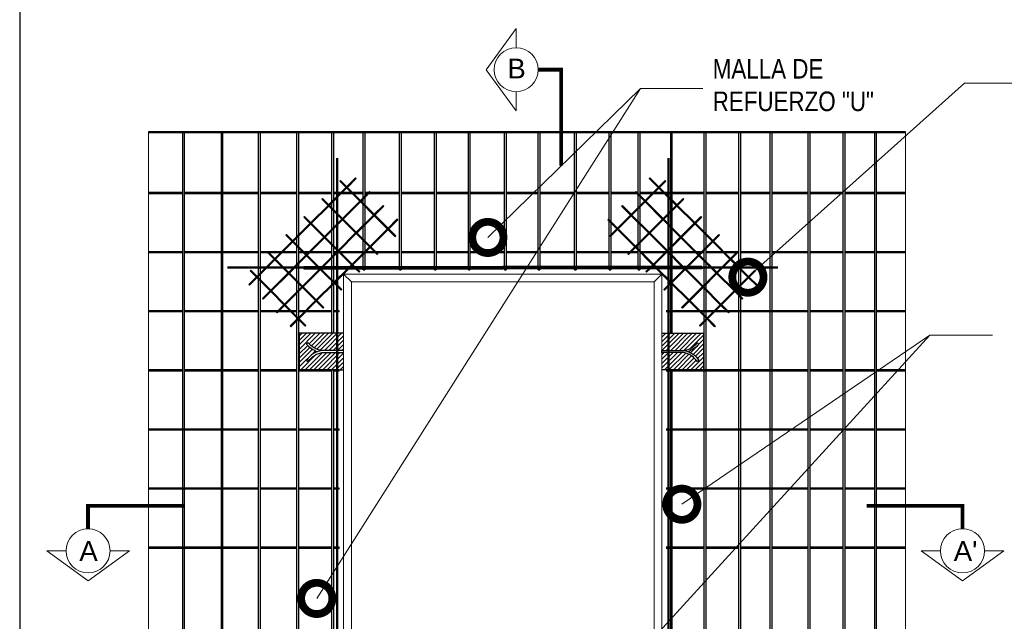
# Model space of a CAD drawing. Header units: millimetres. Extents: x 0 to 30, y 0 to 35.5.
# Tile 3 of 3: x 4 to 16.6, y 17.6 to 25.3. Entities that reach past the tile are written whole.
import ezdxf

# ---------------------------------------------------------------- set-up
doc = ezdxf.new("R2010")
doc.units = ezdxf.units.MM
for name, pattern in [('CENTER', [2, 1.25, -0.25, 0.25, -0.25]), ('CONTINUA', [0]), ('DASHED2', [9.524999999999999, 6.35, -3.175])]:
    doc.linetypes.add(name, pattern=pattern)
for name, color, linetype, lineweight in [('CONSTRUPANEL', 170, 'Continuous', 20), ('hatch', 252, 'Continuous', 0), ('LAMINA ACCESORIOS', 1, 'Continuous', 30), ('TEXTO', 7, 'DASHED2', 0)]:
    doc.layers.add(name, color=color, linetype=linetype, lineweight=lineweight)
doc.layers.add('CORTE', color=7, linetype='Continuous')
doc.styles.add('Erika', font='techl___.ttf', dxfattribs={"height": 0.25})
doc.styles.add('OUTLINE', font='arial.ttf', dxfattribs={"height": 0.2})
doc.dimstyles.new('Erika', dxfattribs={"dimtxt": 0.25, "dimasz": 0.8, "dimexe": 0.5, "dimexo": 0.5, "dimgap": 0, "dimtad": 0, "dimlfac": 0.1, "dimzin": 1, "dimdsep": 46, "dimtxsty": 'Erika', "dimblk": 'DOTSMALL', "dimcen": 2.5, "dimse1": 1, "dimse2": 1, "dimclrd": 252, "dimclre": 252, "dimclrt": 256, "dimadec": 0, "dimazin": 0, "dimtfac": 1, "dimtmove": 0, "dimatfit": 3, "dimldrblk": 'DOTSMALL', "dimfxl": 1, "dimlwd": 0, "dimlwe": 0, "dimarcsym": 0})
pattern_1 = [(44.99999999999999, (-23.82149161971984, -0.8515439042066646), (-0.0280633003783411, 0.02806330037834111), [])]

# ---------------------------------------------------------------- blocks, each defined once
blk = doc.blocks.new('_DotSmall')
at = {"color": 0, "linetype": 'ByBlock', "const_width": 0.5}
blk.add_lwpolyline([(-0.0625, 0, 1), (0.0625, 0, 1)], format="xyb", close=True, dxfattribs=at)

msp = doc.modelspace()

# ---------------------------------------------------------------- hatches: boundary and pattern name
at = {"layer": 'hatch'}
h = msp.add_hatch(dxfattribs=at)
h.set_pattern_fill('ANSI31', color=256, scale=0.0125, style=0)
h.set_pattern_definition(pattern_1)
h.paths.add_polyline_path([(8.145164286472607, 21.32401358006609), (7.577959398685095, 21.32401358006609), (7.577959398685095, 20.85745358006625), (8.145164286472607, 20.85745358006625), (8.145164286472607, 21.07754426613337), (7.86703485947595, 21.07754426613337, 0.2107437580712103), (7.693851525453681, 20.96131107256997), (7.671213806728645, 20.97563920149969, -0.1626865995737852), (7.810953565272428, 21.08962719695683, -0.138914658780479), (7.671213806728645, 21.18658256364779), (7.691907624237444, 21.2035980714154, 0.1785979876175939), (7.862351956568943, 21.10392289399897), (8.145164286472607, 21.10392289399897)])
h = msp.add_hatch(dxfattribs=at)
h.set_pattern_fill('ANSI31', color=256, scale=0.0125, style=0)
h.set_pattern_definition(pattern_1)
h.paths.add_polyline_path([(12.75531232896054, 21.32401358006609), (12.22248671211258, 21.32401358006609), (12.22248671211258, 21.10392289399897), (12.5052990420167, 21.10392289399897, 0.1785979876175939), (12.6757433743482, 21.2035980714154), (12.69643719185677, 21.18658256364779, -0.1389146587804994), (12.55669743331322, 21.08962719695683, -0.1626865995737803), (12.69643719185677, 20.97563920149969), (12.67379947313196, 20.96131107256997, 0.2107437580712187), (12.50061613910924, 21.07754426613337), (12.22248671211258, 21.07754426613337), (12.22248671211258, 20.85745358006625), (12.75531232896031, 20.85745358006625)])

# ---------------------------------------------------------------- linework, layer by layer
msp.add_line((12.33678846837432, 23.89426543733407), (12.35445206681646, 23.89426543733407))
at = {"linetype": 'CONTINUA'}
for p, q in [((14.94626759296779, 23.89426543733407), (14.96664486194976, 23.89426543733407)), ((7.577959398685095, 21.32401358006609), (7.577959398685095, 20.85745358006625)), ((8.145164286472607, 21.32401358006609), (7.577959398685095, 21.32401358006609)), ((12.22248671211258, 21.32401358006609), (12.75531232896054, 21.32401358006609)), ((12.75531232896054, 21.32401358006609), (12.75531232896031, 20.85745358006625)), ((7.577959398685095, 20.85745358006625), (8.145164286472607, 20.85745358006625)), ((12.75531232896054, 20.85745358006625), (12.22248671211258, 20.85745358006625))]:
    msp.add_line(p, q, dxfattribs=at)
at = {"color": 254, "true_color": 0xe3e3e3}
msp.add_lwpolyline([(3.998234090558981, 3.652736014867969), (25.58823409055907, 3.652736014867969), (25.58823409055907, 31.59273601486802), (3.998234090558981, 31.59273601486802)], close=True, dxfattribs=at)
at = {"linetype": 'CONTINUA'}
for points in [[(8.145164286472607, 21.10392289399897), (7.862351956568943, 21.10392289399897, -0.1785979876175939), (7.691907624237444, 21.2035980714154), (7.671213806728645, 21.18658256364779, 0.1387846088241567), (7.810802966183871, 21.08967890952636)], [(12.50552726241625, 21.1036945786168, -0.2110341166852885), (12.69643719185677, 20.97563920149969), (12.67379947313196, 20.96131107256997, 0.2107437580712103), (12.50061613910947, 21.07754426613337), (12.22248671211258, 21.07754426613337), (12.22248671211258, 21.10392289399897), (12.5052990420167, 21.10392289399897, 0.1785979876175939), (12.6757433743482, 21.2035980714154), (12.69643719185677, 21.18658256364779, -0.1387846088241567), (12.55684803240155, 21.08967890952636)], [(7.862123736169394, 21.1036945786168, 0.2110341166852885), (7.671213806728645, 20.97563920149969), (7.693851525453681, 20.96131107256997, -0.2107437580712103), (7.86703485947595, 21.07754426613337), (8.145164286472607, 21.07754426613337)]]:
    msp.add_lwpolyline(points, format="xyb", dxfattribs=at)
at = {"layer": 'CONSTRUPANEL', "linetype": 'Continuous'}
for p, q in [((5.648664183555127, 23.90460509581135), (5.648664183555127, 11.19871968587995)), ((15.34015006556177, 23.90460509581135), (15.34015006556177, 11.19871968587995))]:
    msp.add_line(p, q, dxfattribs=at)
at = {"layer": 'CONSTRUPANEL', "linetype": 'CONTINUA'}
for p, q in [((8.245164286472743, 21.98309449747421), (8.145164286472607, 22.08309449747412)), ((8.145164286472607, 15.73970050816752), (8.145164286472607, 22.08309449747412)), ((8.145164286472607, 22.08309449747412), (12.22248671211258, 22.08309449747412)), ((12.12248671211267, 21.98309449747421), (12.22248671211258, 22.08309449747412)), ((12.22248671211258, 15.73970050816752), (12.22248671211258, 22.08309449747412)), ((8.245164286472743, 21.98309449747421), (12.12248671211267, 21.98309449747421)), ((8.245164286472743, 15.83970050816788), (8.245164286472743, 21.98309449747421)), ((12.12248671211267, 15.83970050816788), (12.12248671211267, 21.98309449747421))]:
    msp.add_line(p, q, dxfattribs=at)
at = {"layer": 'CORTE', "color": 7, "lineweight": 15}
for p, q in [((10.35552860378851, 25.2277660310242), (9.969633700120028, 24.69928929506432)), ((10.35552860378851, 25.2277660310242), (9.969633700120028, 24.69928929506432)), ((10.35552860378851, 25.2277660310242), (10.35552860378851, 24.98053929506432)), ((10.35552860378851, 24.17081255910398), (9.969633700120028, 24.69928929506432)), ((10.35552860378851, 24.17081255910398), (9.969633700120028, 24.69928929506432)), ((10.35552860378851, 24.41803929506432), (10.35552860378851, 24.17081255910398)), ((4.345859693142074, 18.538941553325), (4.874336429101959, 18.15304664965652)), ((4.345859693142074, 18.538941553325), (4.874336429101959, 18.15304664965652)), ((4.345859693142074, 18.538941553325), (4.593086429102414, 18.538941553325)), ((4.485888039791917, 18.538941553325), (4.345859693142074, 18.538941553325)), ((5.402813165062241, 18.538941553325), (4.874336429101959, 18.15304664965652)), ((5.402813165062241, 18.538941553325), (4.874336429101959, 18.15304664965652)), ((5.155586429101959, 18.538941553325), (5.402813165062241, 18.538941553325)), ((15.54230416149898, 18.538941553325), (16.07078089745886, 18.15304664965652)), ((15.54230416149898, 18.538941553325), (16.07078089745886, 18.15304664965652)), ((15.54230416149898, 18.538941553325), (15.78953089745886, 18.538941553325)), ((15.54230416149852, 18.538941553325), (16.07078089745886, 18.15304664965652)), ((16.5992576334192, 18.538941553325), (16.07078089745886, 18.15304664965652)), ((16.5992576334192, 18.538941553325), (16.07078089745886, 18.15304664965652)), ((16.59925763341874, 18.538941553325), (16.07078089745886, 18.15304664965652)), ((16.35203089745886, 18.538941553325), (16.5992576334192, 18.538941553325))]:
    msp.add_line(p, q, dxfattribs=at)
at = {"layer": 'CORTE', "color": 7, "linetype": 'CENTER', "lineweight": 15, "ltscale": 0.5, "const_width": 0.05}
for points in [[(10.93123307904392, 23.47287306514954), (10.93123307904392, 24.69928929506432), (10.63677860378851, 24.69928929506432)], [(6.100752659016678, 19.11464602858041), (4.874336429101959, 19.11464602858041), (4.874336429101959, 18.820191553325)], [(14.84436466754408, 19.11464602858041), (16.07078089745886, 19.11464602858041), (16.07078089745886, 18.820191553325)]]:
    msp.add_lwpolyline(points, dxfattribs=at)
at = {"layer": 'CORTE', "color": 0, "lineweight": 15}
for centre in [(10.35552860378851, 24.69928929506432), (4.874336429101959, 18.538941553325), (16.07078089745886, 18.538941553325)]:
    msp.add_circle(centre, 0.281249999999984, dxfattribs=at)
at = {"layer": 'LAMINA ACCESORIOS', "linetype": 'CONTINUA'}
for p, q in [((15.34015006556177, 23.90460509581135), (5.648664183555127, 23.90460509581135)), ((15.34015006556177, 23.89007065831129), (5.648664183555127, 23.89007065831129)), ((6.082424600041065, 23.89426543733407), (6.082424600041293, 11.19871968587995)), ((6.10280166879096, 23.89426543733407), (6.10280166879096, 11.1987196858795)), ((6.576684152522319, 23.89426543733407), (6.576684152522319, 11.1987196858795)), ((6.597061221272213, 23.89426543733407), (6.597061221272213, 11.19871968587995)), ((12.33678846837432, 22.18172123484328), (12.33678846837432, 23.89426543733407)), ((12.35445206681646, 22.18172123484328), (12.35445206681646, 23.89426543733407)), ((14.94626759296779, 11.19871968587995), (14.94626759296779, 23.89426543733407)), ((14.96664486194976, 23.89426543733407), (14.96664486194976, 11.1987196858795)), ((6.082424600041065, 23.12575129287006), (5.648664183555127, 23.12575129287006)), ((6.082424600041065, 23.11119610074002), (5.648664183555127, 23.11119610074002)), ((6.576684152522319, 23.12575129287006), (6.10280166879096, 23.12575129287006)), ((6.576684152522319, 23.11119610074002), (6.10280166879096, 23.11119610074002)), ((7.057353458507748, 23.12575129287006), (6.597061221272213, 23.12575129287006)), ((7.057353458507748, 23.11119610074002), (6.597061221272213, 23.11119610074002)), ((7.546407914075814, 23.12575129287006), (7.077730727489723, 23.12575129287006)), ((7.546407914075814, 23.11119610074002), (7.077730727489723, 23.11119610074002)), ((7.994707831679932, 23.12575129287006), (7.566785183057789, 23.12575129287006)), ((7.994707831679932, 23.11119610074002), (7.566785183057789, 23.11119610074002)), ((8.396431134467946, 23.12575129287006), (8.015085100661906, 23.12575129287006)), ((8.396431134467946, 23.11119610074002), (8.015085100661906, 23.11119610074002)), ((8.86219728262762, 23.12575129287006), (8.416808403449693, 23.12575129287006)), ((8.86219728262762, 23.11119610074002), (8.416808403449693, 23.11119610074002)), ((9.310497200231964, 23.12575129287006), (8.882574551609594, 23.12575129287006)), ((9.310497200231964, 23.11119610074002), (8.882574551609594, 23.11119610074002)), ((9.74384097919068, 23.12575129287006), (9.330874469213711, 23.12575129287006)), ((9.74384097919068, 23.11119610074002), (9.330874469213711, 23.11119610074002)), ((10.20709703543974, 23.12575129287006), (9.764218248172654, 23.12575129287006)), ((10.20709703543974, 23.11119610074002), (9.764218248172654, 23.11119610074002)), ((10.63793072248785, 23.12575129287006), (10.22747430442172, 23.12575129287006)), ((10.63793072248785, 23.11119610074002), (10.22747430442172, 23.11119610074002)), ((10.9639670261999, 23.12575129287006), (10.65830799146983, 23.12575129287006)), ((10.9639670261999, 23.11119610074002), (10.65830799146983, 23.11119610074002)), ((11.10335729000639, 23.12575129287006), (10.90787541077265, 23.12575129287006)), ((11.10335729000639, 23.11119610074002), (10.90787541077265, 23.11119610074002)), ((11.54617471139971, 23.12575129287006), (11.12373455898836, 23.12575129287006)), ((11.54617471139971, 23.11119610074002), (11.12373455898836, 23.11119610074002)), ((11.91878762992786, 23.12575129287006), (11.56655198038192, 23.12575129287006)), ((11.91878762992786, 23.11119610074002), (11.56655198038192, 23.11119610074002)), ((12.19242524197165, 23.12575129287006), (11.93916489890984, 23.12575129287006)), ((12.19242524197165, 23.11119610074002), (11.93916489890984, 23.11119610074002)), ((12.33797716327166, 23.12575129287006), (11.97991943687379, 23.12575129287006)), ((12.33797716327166, 23.11119610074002), (11.97991943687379, 23.11119610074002)), ((12.76298877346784, 23.12575129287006), (12.35835443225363, 23.12575129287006)), ((12.76298877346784, 23.11119610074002), (12.35835443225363, 23.11119610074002)), ((13.2054666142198, 23.12575129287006), (12.78336604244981, 23.12575129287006)), ((13.2054666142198, 23.11119610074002), (12.78336604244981, 23.11119610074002)), ((13.60718991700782, 23.12575129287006), (13.22584388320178, 23.12575129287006)), ((13.60718991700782, 23.11119610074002), (13.22584388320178, 23.11119610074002)), ((14.09624437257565, 23.12575129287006), (13.62756718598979, 23.12575129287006)), ((14.09624437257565, 23.11119610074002), (13.62756718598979, 23.11119610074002)), ((14.54454429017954, 23.12575129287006), (14.11662164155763, 23.12575129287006)), ((14.54454429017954, 23.11119610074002), (14.11662164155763, 23.11119610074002)), ((14.94626759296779, 23.12575129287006), (14.56492155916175, 23.12575129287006)), ((14.94626759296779, 23.11119610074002), (14.56492155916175, 23.11119610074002)), ((15.34015006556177, 23.12575129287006), (14.96664486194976, 23.12575129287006)), ((15.34015006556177, 23.11119610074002), (14.96664486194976, 23.11119610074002)), ((6.082424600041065, 22.36888130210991), (5.648664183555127, 22.36888130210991)), ((6.082424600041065, 22.35432610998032), (5.648664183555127, 22.35432610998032)), ((6.576684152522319, 22.36888130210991), (6.10280166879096, 22.36888130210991)), ((6.576684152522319, 22.35432610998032), (6.10280166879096, 22.35432610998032)), ((7.057353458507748, 22.36888130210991), (6.597061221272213, 22.36888130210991)), ((7.057353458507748, 22.35432610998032), (6.597061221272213, 22.35432610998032)), ((7.546407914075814, 22.36888130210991), (7.077730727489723, 22.36888130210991)), ((7.546407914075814, 22.35432610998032), (7.077730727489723, 22.35432610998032)), ((7.994707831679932, 22.36888130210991), (7.566785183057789, 22.36888130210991)), ((7.994707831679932, 22.35432610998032), (7.566785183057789, 22.35432610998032)), ((8.396431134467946, 22.36888130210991), (8.015085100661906, 22.36888130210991)), ((8.396431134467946, 22.35432610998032), (8.015085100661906, 22.35432610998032)), ((8.86219728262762, 22.36888130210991), (8.416808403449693, 22.36888130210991)), ((8.86219728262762, 22.35432610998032), (8.416808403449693, 22.35432610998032)), ((9.310497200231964, 22.36888130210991), (8.882574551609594, 22.36888130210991)), ((9.310497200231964, 22.35432610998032), (8.882574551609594, 22.35432610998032)), ((9.74384097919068, 22.36888130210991), (9.330874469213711, 22.36888130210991)), ((9.74384097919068, 22.35432610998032), (9.330874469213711, 22.35432610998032)), ((10.20709703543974, 22.36888130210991), (9.764218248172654, 22.36888130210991)), ((10.20709703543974, 22.35432610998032), (9.764218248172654, 22.35432610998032)), ((10.63793072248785, 22.36888130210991), (10.22747430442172, 22.36888130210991)), ((10.63793072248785, 22.35432610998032), (10.22747430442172, 22.35432610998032)), ((10.9639670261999, 22.36888130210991), (10.65830799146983, 22.36888130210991)), ((10.9639670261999, 22.35432610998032), (10.65830799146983, 22.35432610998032)), ((11.10335729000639, 22.36888130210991), (10.90787541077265, 22.36888130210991)), ((11.10335729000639, 22.35432610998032), (10.90787541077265, 22.35432610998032)), ((11.54617471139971, 22.36888130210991), (11.12373455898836, 22.36888130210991)), ((11.54617471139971, 22.35432610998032), (11.12373455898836, 22.35432610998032)), ((11.91878762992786, 22.36888130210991), (11.56655198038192, 22.36888130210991)), ((11.91878762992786, 22.35432610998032), (11.56655198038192, 22.35432610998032)), ((12.19242524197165, 22.36888130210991), (11.93916489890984, 22.36888130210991)), ((12.19242524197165, 22.35432610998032), (11.93916489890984, 22.35432610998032)), ((12.33797716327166, 22.36888130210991), (11.97991943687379, 22.36888130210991)), ((12.33797716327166, 22.35432610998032), (11.97991943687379, 22.35432610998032)), ((12.76298877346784, 22.36888130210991), (12.35835443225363, 22.36888130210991)), ((12.76298877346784, 22.35432610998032), (12.35835443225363, 22.35432610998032)), ((13.2054666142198, 22.36888130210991), (12.78336604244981, 22.36888130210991)), ((13.2054666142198, 22.35432610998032), (12.78336604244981, 22.35432610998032)), ((13.60718991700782, 22.36888130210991), (13.22584388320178, 22.36888130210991)), ((13.60718991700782, 22.35432610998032), (13.22584388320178, 22.35432610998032)), ((14.09624437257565, 22.36888130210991), (13.62756718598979, 22.36888130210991)), ((14.09624437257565, 22.35432610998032), (13.62756718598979, 22.35432610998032)), ((14.54454429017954, 22.36888130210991), (14.11662164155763, 22.36888130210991)), ((14.54454429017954, 22.35432610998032), (14.11662164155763, 22.35432610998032)), ((14.94626759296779, 22.36888130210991), (14.56492155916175, 22.36888130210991)), ((14.94626759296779, 22.35432610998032), (14.56492155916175, 22.35432610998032)), ((15.34015006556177, 22.36888130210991), (14.96664486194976, 22.36888130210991)), ((15.34015006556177, 22.35432610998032), (14.96664486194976, 22.35432610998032)), ((8.396431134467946, 22.13599822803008), (8.416808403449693, 22.13599822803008)), ((8.862197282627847, 22.13599822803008), (8.882574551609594, 22.13599822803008)), ((9.310497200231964, 22.13599822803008), (9.330874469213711, 22.13599822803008)), ((9.74384097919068, 22.13599822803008), (9.764218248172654, 22.13599822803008)), ((10.20709703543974, 22.13599822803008), (10.22747430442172, 22.13599822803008)), ((10.63793072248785, 22.13599822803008), (10.65830799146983, 22.13599822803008)), ((10.63793072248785, 22.13599822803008), (10.65830799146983, 22.13599822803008)), ((11.10335729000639, 22.13599822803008), (11.12373455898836, 22.13599822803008)), ((11.54617471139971, 22.13599822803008), (11.56655198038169, 22.13599822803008)), ((11.91878762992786, 22.13599822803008), (11.93916489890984, 22.13599822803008)), ((12.33678846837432, 21.32401358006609), (12.33678846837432, 22.15172123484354)), ((12.35445206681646, 21.32401358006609), (12.35445206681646, 22.15172123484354)), ((6.082424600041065, 21.61201131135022), (5.648664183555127, 21.61201131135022)), ((6.082424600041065, 21.59745611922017), (5.648664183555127, 21.59745611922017)), ((6.748166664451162, 21.61201131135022), (6.10280166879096, 21.61201131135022)), ((6.748166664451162, 21.59745611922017), (6.10280166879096, 21.59745611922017)), ((7.057353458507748, 21.61201131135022), (6.597061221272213, 21.61201131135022)), ((7.057353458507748, 21.59745611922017), (6.597061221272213, 21.59745611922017)), ((7.546407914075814, 21.61201131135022), (7.077730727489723, 21.61201131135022)), ((7.546407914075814, 21.59745611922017), (7.077730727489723, 21.59745611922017)), ((7.994707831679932, 21.61201131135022), (7.566785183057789, 21.61201131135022)), ((7.994707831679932, 21.59745611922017), (7.566785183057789, 21.59745611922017)), ((8.090792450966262, 21.61201131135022), (8.015085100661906, 21.61201131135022)), ((8.090792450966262, 21.59745611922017), (8.015085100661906, 21.59745611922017)), ((14.09624437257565, 21.61201131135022), (12.27538983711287, 21.61201131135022)), ((14.09624437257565, 21.59745611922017), (12.27538983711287, 21.59745611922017)), ((14.54454429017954, 21.61201131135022), (14.11662164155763, 21.61201131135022)), ((14.54454429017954, 21.59745611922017), (14.11662164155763, 21.59745611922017)), ((14.94626759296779, 21.61201131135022), (14.56492155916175, 21.61201131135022)), ((14.94626759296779, 21.59745611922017), (14.56492155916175, 21.59745611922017)), ((15.34015006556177, 21.61201131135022), (14.96664486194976, 21.61201131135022)), ((15.34015006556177, 21.59745611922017), (14.96664486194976, 21.59745611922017)), ((6.082424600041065, 20.85514132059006), (5.648664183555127, 20.85514132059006)), ((6.082424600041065, 20.84058612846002), (5.648664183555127, 20.84058612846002)), ((6.748166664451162, 20.85514132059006), (6.10280166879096, 20.85514132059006)), ((6.748166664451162, 20.84058612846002), (6.10280166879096, 20.84058612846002)), ((7.057353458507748, 20.85514132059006), (6.597061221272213, 20.85514132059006)), ((7.057353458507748, 20.84058612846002), (6.597061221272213, 20.84058612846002)), ((7.546407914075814, 20.85514132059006), (7.077730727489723, 20.85514132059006)), ((7.546407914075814, 20.84058612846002), (7.077730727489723, 20.84058612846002)), ((7.994707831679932, 20.85514132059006), (7.566785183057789, 20.85514132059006)), ((7.994707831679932, 20.84058612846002), (7.566785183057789, 20.84058612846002)), ((8.090792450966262, 20.85514132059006), (8.015085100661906, 20.85514132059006)), ((8.090792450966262, 20.84058612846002), (8.015085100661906, 20.84058612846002)), ((14.09624437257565, 20.85514132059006), (12.27538983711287, 20.85514132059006)), ((14.09624437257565, 20.84058612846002), (12.27538983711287, 20.84058612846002)), ((12.33678846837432, 16.96534142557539), (12.33678846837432, 20.85745358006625)), ((12.35445206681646, 16.96534142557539), (12.35445206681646, 20.85745358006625)), ((13.60718991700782, 20.85514132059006), (13.5849673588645, 20.85514132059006)), ((13.60718991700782, 20.84058612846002), (13.5849673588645, 20.84058612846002)), ((14.54454429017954, 20.85514132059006), (14.11662164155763, 20.85514132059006)), ((14.54454429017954, 20.84058612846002), (14.11662164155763, 20.84058612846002)), ((14.94626759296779, 20.85514132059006), (14.56492155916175, 20.85514132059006)), ((14.94626759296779, 20.84058612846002), (14.56492155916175, 20.84058612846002)), ((15.34015006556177, 20.85514132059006), (14.96664486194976, 20.85514132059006)), ((15.34015006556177, 20.84058612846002), (14.96664486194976, 20.84058612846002)), ((6.748166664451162, 20.09827132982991), (5.648664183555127, 20.09827132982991)), ((6.748166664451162, 20.08371613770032), (5.648664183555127, 20.08371613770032)), ((7.057353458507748, 20.09827132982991), (6.597061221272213, 20.09827132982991)), ((7.057353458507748, 20.08371613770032), (6.597061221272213, 20.08371613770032)), ((7.546407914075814, 20.09827132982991), (7.077730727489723, 20.09827132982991)), ((7.546407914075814, 20.08371613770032), (7.077730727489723, 20.08371613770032)), ((7.994707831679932, 20.09827132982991), (7.566785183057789, 20.09827132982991)), ((7.994707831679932, 20.08371613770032), (7.566785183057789, 20.08371613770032)), ((8.090792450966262, 20.09827132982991), (8.015085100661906, 20.09827132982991)), ((8.090792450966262, 20.08371613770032), (8.015085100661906, 20.08371613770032)), ((14.09624437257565, 20.09827132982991), (12.27538983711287, 20.09827132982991)), ((14.09624437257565, 20.08371613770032), (12.27538983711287, 20.08371613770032)), ((13.60718991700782, 20.09827132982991), (13.5849673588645, 20.09827132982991)), ((13.60718991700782, 20.08371613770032), (13.5849673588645, 20.08371613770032)), ((14.54454429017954, 20.09827132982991), (14.11662164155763, 20.09827132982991)), ((14.54454429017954, 20.08371613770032), (14.11662164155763, 20.08371613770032)), ((14.94626759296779, 20.09827132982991), (14.56492155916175, 20.09827132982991)), ((14.94626759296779, 20.08371613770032), (14.56492155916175, 20.08371613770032)), ((15.34015006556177, 20.09827132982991), (14.96664486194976, 20.09827132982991)), ((15.34015006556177, 20.08371613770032), (14.96664486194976, 20.08371613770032)), ((6.748166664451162, 19.34140133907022), (5.648664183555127, 19.34140133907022)), ((6.748166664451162, 19.32684614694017), (5.648664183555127, 19.32684614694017)), ((7.057353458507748, 19.34140133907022), (6.597061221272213, 19.34140133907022)), ((7.057353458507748, 19.32684614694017), (6.597061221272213, 19.32684614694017)), ((7.546407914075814, 19.34140133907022), (7.077730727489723, 19.34140133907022)), ((7.546407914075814, 19.32684614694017), (7.077730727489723, 19.32684614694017)), ((7.994707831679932, 19.34140133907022), (7.566785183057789, 19.34140133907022)), ((7.994707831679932, 19.32684614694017), (7.566785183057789, 19.32684614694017)), ((8.090792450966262, 19.34140133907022), (8.015085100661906, 19.34140133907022)), ((8.090792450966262, 19.32684614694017), (8.015085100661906, 19.32684614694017)), ((14.09624437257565, 19.34140133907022), (12.27538983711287, 19.34140133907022)), ((14.09624437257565, 19.32684614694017), (12.27538983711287, 19.32684614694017)), ((13.60718991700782, 19.34140133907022), (13.5849673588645, 19.34140133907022)), ((13.60718991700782, 19.32684614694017), (13.5849673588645, 19.32684614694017)), ((14.54454429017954, 19.34140133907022), (14.11662164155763, 19.34140133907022)), ((14.54454429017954, 19.32684614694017), (14.11662164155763, 19.32684614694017)), ((14.94626759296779, 19.34140133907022), (14.56492155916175, 19.34140133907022)), ((14.94626759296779, 19.32684614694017), (14.56492155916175, 19.32684614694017)), ((15.34015006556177, 19.34140133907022), (14.96664486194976, 19.34140133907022)), ((15.34015006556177, 19.32684614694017), (14.96664486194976, 19.32684614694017)), ((6.748166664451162, 18.58453134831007), (5.648664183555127, 18.58453134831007)), ((6.748166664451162, 18.56997615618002), (5.648664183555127, 18.56997615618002)), ((7.057353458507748, 18.58453134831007), (6.597061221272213, 18.58453134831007)), ((7.057353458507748, 18.56997615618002), (6.597061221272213, 18.56997615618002)), ((7.546407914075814, 18.58453134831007), (7.077730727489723, 18.58453134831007)), ((7.546407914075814, 18.56997615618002), (7.077730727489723, 18.56997615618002)), ((7.994707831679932, 18.58453134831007), (7.566785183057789, 18.58453134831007)), ((7.994707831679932, 18.56997615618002), (7.566785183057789, 18.56997615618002)), ((8.090792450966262, 18.58453134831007), (8.015085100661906, 18.58453134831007)), ((8.090792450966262, 18.56997615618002), (8.015085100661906, 18.56997615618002)), ((12.33797716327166, 18.58453134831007), (12.27538983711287, 18.58453134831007)), ((12.33797716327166, 18.56997615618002), (12.27538983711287, 18.56997615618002)), ((12.76298877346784, 18.58453134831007), (12.35835443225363, 18.58453134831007)), ((12.76298877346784, 18.56997615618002), (12.35835443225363, 18.56997615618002)), ((13.2054666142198, 18.58453134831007), (12.78336604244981, 18.58453134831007)), ((13.2054666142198, 18.56997615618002), (12.78336604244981, 18.56997615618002)), ((13.60718991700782, 18.58453134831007), (13.22584388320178, 18.58453134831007)), ((13.60718991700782, 18.56997615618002), (13.22584388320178, 18.56997615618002)), ((14.09624437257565, 18.58453134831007), (13.62756718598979, 18.58453134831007)), ((14.09624437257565, 18.56997615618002), (13.62756718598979, 18.56997615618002)), ((14.54454429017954, 18.58453134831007), (14.11662164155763, 18.58453134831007)), ((14.54454429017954, 18.56997615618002), (14.11662164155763, 18.56997615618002)), ((14.94626759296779, 18.58453134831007), (14.56492155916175, 18.58453134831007)), ((14.94626759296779, 18.56997615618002), (14.56492155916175, 18.56997615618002)), ((15.34015006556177, 18.58453134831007), (14.96664486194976, 18.58453134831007)), ((15.34015006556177, 18.56997615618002), (14.96664486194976, 18.56997615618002))]:
    msp.add_line(p, q, dxfattribs=at)
at = {"layer": 'LAMINA ACCESORIOS'}
for p, q in [((7.635382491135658, 22.18172123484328), (7.635382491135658, 22.15172123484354)), ((7.635382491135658, 22.18172123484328), (10.1838254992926, 22.18172123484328)), ((7.635382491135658, 22.15172123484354), (10.1838254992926, 22.15172123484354)), ((12.73226850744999, 22.18172123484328), (10.1838254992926, 22.18172123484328)), ((12.73226850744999, 22.15172123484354), (10.1838254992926, 22.15172123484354)), ((12.73226850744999, 22.18172123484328), (12.73226850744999, 22.15172123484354)), ((8.090792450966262, 21.59745611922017), (8.090792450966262, 21.61201131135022)), ((8.090792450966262, 20.84058612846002), (8.090792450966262, 20.85514132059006)), ((8.090792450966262, 20.08371613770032), (8.090792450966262, 20.09827132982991)), ((8.090792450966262, 19.32684614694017), (8.090792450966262, 19.34140133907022)), ((8.090792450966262, 18.56997615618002), (8.090792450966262, 18.58453134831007))]:
    msp.add_line(p, q, dxfattribs=at)
at = {"layer": 'LAMINA ACCESORIOS', "linetype": 'CONTINUA'}
for points in [[(7.057353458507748, 11.19871968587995), (7.057353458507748, 23.89426543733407), (7.077730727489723, 23.89426543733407), (7.077730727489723, 11.19871968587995)], [(7.546407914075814, 11.19871968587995), (7.546407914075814, 23.89426543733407), (7.566785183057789, 23.89426543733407), (7.566785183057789, 11.19871968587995)], [(7.994707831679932, 22.18172123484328), (7.994707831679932, 23.89426543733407), (8.015085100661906, 23.89426543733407), (8.015085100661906, 22.18172123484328)], [(8.396431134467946, 22.18172123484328), (8.396431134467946, 23.89426543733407), (8.416808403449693, 23.89426543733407), (8.416808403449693, 22.18172123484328)], [(8.862197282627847, 22.18172123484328), (8.862197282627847, 23.89426543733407), (8.882574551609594, 23.89426543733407), (8.882574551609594, 22.18172123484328)], [(9.310497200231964, 22.18172123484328), (9.310497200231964, 23.89426543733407), (9.330874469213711, 23.89426543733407), (9.330874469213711, 22.18172123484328)], [(9.74384097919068, 22.18172123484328), (9.74384097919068, 23.89426543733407), (9.764218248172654, 23.89426543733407), (9.764218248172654, 22.18172123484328)], [(10.20709703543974, 22.18172123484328), (10.20709703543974, 23.89426543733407), (10.22747430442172, 23.89426543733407), (10.22747430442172, 22.18172123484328)], [(10.63793072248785, 22.18172123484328), (10.63793072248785, 23.89426543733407), (10.65830799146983, 23.89426543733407), (10.65830799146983, 22.18172123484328)], [(11.10335729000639, 22.18172123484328), (11.10335729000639, 23.89426543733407), (11.12373455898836, 23.89426543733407), (11.12373455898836, 22.18172123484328)], [(11.54617471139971, 22.18172123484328), (11.54617471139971, 23.89426543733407), (11.56655198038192, 23.89426543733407), (11.56655198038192, 22.18172123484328)], [(11.91878762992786, 22.18172123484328), (11.91878762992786, 23.89426543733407), (11.93916489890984, 23.89426543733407), (11.93916489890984, 22.18172123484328)], [(12.76298877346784, 16.96534142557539), (12.76298877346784, 23.89426543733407), (12.78336604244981, 23.89426543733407), (12.78336604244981, 16.96534142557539)], [(13.2054666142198, 11.19871968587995), (13.2054666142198, 23.89426543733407), (13.22584388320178, 23.89426543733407), (13.22584388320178, 11.19871968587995)], [(13.60718991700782, 11.19871968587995), (13.60718991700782, 23.89426543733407), (13.62756718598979, 23.89426543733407), (13.62756718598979, 11.19871968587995)], [(14.09624437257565, 11.19871968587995), (14.09624437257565, 23.89426543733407), (14.11662164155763, 23.89426543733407), (14.11662164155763, 11.19871968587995)], [(14.54454429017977, 11.19871968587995), (14.54454429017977, 23.89426543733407), (14.56492155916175, 23.89426543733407), (14.56492155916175, 11.19871968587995)], [(7.994707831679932, 21.32401358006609), (7.994707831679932, 22.15172123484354)], [(8.015085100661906, 22.15172123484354), (8.015085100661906, 21.32401358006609)], [(8.396431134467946, 22.13599822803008), (8.396431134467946, 22.15172123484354)], [(8.416808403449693, 22.15172123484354), (8.416808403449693, 22.13599822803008)], [(8.862197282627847, 22.13599822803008), (8.862197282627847, 22.15172123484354)], [(8.882574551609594, 22.15172123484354), (8.882574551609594, 22.13599822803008)], [(9.310497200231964, 22.13599822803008), (9.310497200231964, 22.15172123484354)], [(9.330874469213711, 22.15172123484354), (9.330874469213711, 22.13599822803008)], [(9.74384097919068, 22.13599822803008), (9.74384097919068, 22.15172123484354)], [(9.764218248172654, 22.15172123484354), (9.764218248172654, 22.13599822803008)], [(10.20709703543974, 22.13599822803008), (10.20709703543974, 22.15172123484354)], [(10.22747430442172, 22.15172123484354), (10.22747430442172, 22.13599822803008)], [(10.63793072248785, 22.13599822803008), (10.63793072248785, 22.15172123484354)], [(10.65830799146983, 22.15172123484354), (10.65830799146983, 22.13599822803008)], [(11.10335729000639, 22.13599822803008), (11.10335729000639, 22.15172123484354)], [(11.12373455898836, 22.15172123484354), (11.12373455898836, 22.13599822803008)], [(11.54617471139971, 22.13599822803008), (11.54617471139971, 22.15172123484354)], [(11.56655198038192, 22.15172123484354), (11.56655198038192, 22.13599822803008)], [(11.91878762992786, 22.13599822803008), (11.91878762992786, 22.15172123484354)], [(11.93916489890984, 22.15172123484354), (11.93916489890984, 22.13599822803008)], [(7.994707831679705, 16.96534142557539), (7.994707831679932, 20.85745358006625)], [(8.015085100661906, 20.85745358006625), (8.015085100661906, 16.96534142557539)]]:
    msp.add_lwpolyline(points, dxfattribs=at)
at = {"layer": 'LAMINA ACCESORIOS', "const_width": 0.03000000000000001}
for points in [[(8.061537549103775, 14.25274445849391), (8.061537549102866, 17.7783617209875), (8.061537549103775, 23.57005054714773)], [(12.30611344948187, 14.82015421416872), (12.30611344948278, 17.7783617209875), (12.30611344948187, 23.57005054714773)], [(13.70944276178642, 22.16672123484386), (10.1838254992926, 22.16672123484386), (6.658208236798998, 22.16672123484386)]]:
    msp.add_lwpolyline(points, dxfattribs=at)
at = {"layer": 'LAMINA ACCESORIOS'}
for points in [[(8.80365747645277, 22.56481099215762), (8.812496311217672, 22.57364982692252), (8.105389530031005, 23.28075660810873), (8.096550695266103, 23.27191777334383)], [(11.56399352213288, 22.56481099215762), (11.55515468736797, 22.57364982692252), (12.26226146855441, 23.28075660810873), (12.27110030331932, 23.27191777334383)], [(8.573847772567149, 22.335001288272), (8.58268660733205, 22.3438401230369), (7.875579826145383, 23.05094690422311), (7.866740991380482, 23.04210806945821)], [(11.7938032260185, 22.335001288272), (11.7849643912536, 22.3438401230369), (12.49207117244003, 23.05094690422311), (12.50091000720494, 23.04210806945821)], [(7.884418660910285, 21.64557217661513), (7.893257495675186, 21.65441101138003), (7.186150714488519, 22.36151779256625), (7.177311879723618, 22.35267895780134)], [(12.48323233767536, 21.64557217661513), (12.47439350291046, 21.65441101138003), (13.18150028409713, 22.36151779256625), (13.1903391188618, 22.35267895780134)], [(7.654608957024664, 21.41576247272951), (7.663447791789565, 21.42460130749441), (6.956341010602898, 22.13170808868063), (6.947502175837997, 22.12286925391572)], [(12.71304204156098, 21.41576247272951), (12.70420320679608, 21.42460130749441), (13.41130998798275, 22.13170808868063), (13.42014882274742, 22.12286925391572)]]:
    msp.add_lwpolyline(points, close=True, dxfattribs=at)
for points in [[(8.193777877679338, 23.19236826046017), (8.307946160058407, 23.30653654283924), (8.299107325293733, 23.31537537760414), (8.184939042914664, 23.20120709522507)], [(12.17387312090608, 23.19236826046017), (12.05970483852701, 23.30653654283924), (12.06854367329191, 23.31537537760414), (12.18271195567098, 23.20120709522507)], [(8.176100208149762, 23.19236826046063), (7.955129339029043, 22.97139739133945)], [(7.963968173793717, 22.96255855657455), (8.184939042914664, 23.18352942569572)], [(8.370554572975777, 23.01559156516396), (8.484722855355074, 23.12975984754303), (8.4758840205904, 23.13859868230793), (8.361715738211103, 23.02443039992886)], [(11.99709642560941, 23.01559156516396), (11.88292814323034, 23.12975984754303), (11.89176697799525, 23.13859868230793), (12.00593526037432, 23.02443039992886)], [(12.4036828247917, 22.96255855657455), (12.18271195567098, 23.18352942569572)], [(12.19155079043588, 23.19236826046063), (12.4125216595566, 22.97139739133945)], [(7.946290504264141, 22.96255855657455), (7.725319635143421, 22.74158768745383)], [(7.734158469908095, 22.73274885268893), (7.955129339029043, 22.9537197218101)], [(8.352876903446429, 23.01559156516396), (8.131906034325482, 22.79462069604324)], [(8.140744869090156, 22.78578186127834), (8.361715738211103, 23.00675273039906)], [(8.547331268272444, 22.83881486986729), (8.66149955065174, 22.95298315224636), (8.652660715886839, 22.96182198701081), (8.53849243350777, 22.84765370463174)], [(11.82031973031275, 22.83881486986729), (11.70615144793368, 22.95298315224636), (11.71499028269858, 22.96182198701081), (11.82915856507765, 22.84765370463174)], [(12.22690612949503, 22.78578186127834), (12.00593526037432, 23.00675273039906)], [(12.01477409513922, 23.01559156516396), (12.23574496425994, 22.79462069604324)], [(12.63349252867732, 22.73274885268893), (12.4125216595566, 22.9537197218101)], [(12.4213604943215, 22.96255855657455), (12.64233136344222, 22.74158768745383)], [(8.285186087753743, 22.18172123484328), (7.645770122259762, 22.82113720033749), (7.63693128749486, 22.81229836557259), (8.267508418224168, 22.18172123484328)], [(8.529653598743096, 22.83881486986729), (8.308682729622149, 22.61784400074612)], [(8.317521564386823, 22.60900516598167), (8.53849243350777, 22.82997603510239)], [(12.05012943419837, 22.60900516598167), (11.82915856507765, 22.82997603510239)], [(11.83799739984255, 22.83881486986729), (12.05896826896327, 22.61784400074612)], [(12.08246491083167, 22.18172123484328), (12.72188087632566, 22.82113720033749), (12.73071971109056, 22.81229836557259), (12.10014258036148, 22.18172123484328)], [(7.71648080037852, 22.73274885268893), (7.495509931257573, 22.51177798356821)], [(7.504348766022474, 22.50293914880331), (7.725319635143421, 22.72391001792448)], [(8.123067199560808, 22.78578186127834), (7.902096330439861, 22.56481099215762)], [(7.910935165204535, 22.55597215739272), (8.131906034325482, 22.77694302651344)], [(8.72410796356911, 22.66203817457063), (8.83827624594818, 22.77620645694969), (8.829437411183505, 22.7850452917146), (8.715269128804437, 22.67087700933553)], [(11.64354303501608, 22.66203817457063), (11.52937475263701, 22.77620645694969), (11.53821358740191, 22.7850452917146), (11.65238186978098, 22.67087700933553)], [(12.45671583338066, 22.55597215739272), (12.23574496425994, 22.77694302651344)], [(12.24458379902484, 22.78578186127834), (12.46555466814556, 22.56481099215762)], [(12.86330223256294, 22.50293914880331), (12.64233136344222, 22.72391001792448)], [(12.65117019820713, 22.73274885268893), (12.87214106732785, 22.51177798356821)], [(7.825566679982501, 22.18172123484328), (7.415960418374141, 22.59132749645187), (7.407121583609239, 22.58248866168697), (7.807889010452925, 22.18172123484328)], [(8.299843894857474, 22.60900516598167), (8.078873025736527, 22.3880342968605)], [(8.087711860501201, 22.37919546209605), (8.308682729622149, 22.60016633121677)], [(8.706430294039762, 22.66203817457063), (8.485459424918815, 22.44106730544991)], [(8.49429825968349, 22.432228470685), (8.715269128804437, 22.65319933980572)], [(11.8733527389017, 22.432228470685), (11.65238186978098, 22.65319933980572)], [(11.66122070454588, 22.66203817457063), (11.8821915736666, 22.44106730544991)], [(12.27993913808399, 22.37919546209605), (12.05896826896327, 22.60016633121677)], [(12.06780710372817, 22.60900516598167), (12.28877797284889, 22.3880342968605)], [(12.54208431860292, 22.18172123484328), (12.9516905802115, 22.59132749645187), (12.96052941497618, 22.58248866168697), (12.55976198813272, 22.18172123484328)], [(7.486671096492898, 22.50293914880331), (7.265700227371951, 22.28196827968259)], [(7.274539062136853, 22.27312944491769), (7.495509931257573, 22.49410031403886)], [(7.893257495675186, 22.55597215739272), (7.672286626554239, 22.335001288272)], [(7.681125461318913, 22.3261624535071), (7.902096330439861, 22.54713332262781)], [(12.68652553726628, 22.3261624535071), (12.46555466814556, 22.54713332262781)], [(12.47439350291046, 22.55597215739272), (12.69536437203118, 22.335001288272)], [(13.09311193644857, 22.27312944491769), (12.87214106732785, 22.49410031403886)], [(12.88097990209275, 22.50293914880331), (13.10195077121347, 22.28196827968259)], [(7.663447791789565, 22.3261624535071), (7.442476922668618, 22.10519158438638)], [(7.451315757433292, 22.09635274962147), (7.672286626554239, 22.31732361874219)], [(8.070034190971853, 22.37919546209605), (7.872559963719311, 22.18172123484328)], [(7.890237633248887, 22.18172123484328), (8.078873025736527, 22.37035662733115)], [(8.476620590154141, 22.432228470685), (8.255649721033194, 22.21125760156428)], [(8.264488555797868, 22.20241876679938), (8.485459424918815, 22.4233896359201)], [(12.10316244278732, 22.20241876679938), (11.8821915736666, 22.4233896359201)], [(11.8910304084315, 22.432228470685), (12.11200127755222, 22.21125760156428)], [(12.47741336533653, 22.18172123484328), (12.28877797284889, 22.37035662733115)], [(12.29761680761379, 22.37919546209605), (12.49509103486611, 22.18172123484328)], [(12.9163352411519, 22.09635274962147), (12.69536437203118, 22.31732361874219)], [(12.70420320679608, 22.3261624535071), (12.9251740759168, 22.10519158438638)], [(7.256861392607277, 22.27312944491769), (7.03589052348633, 22.05215857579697)], [(7.044729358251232, 22.04331974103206), (7.265700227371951, 22.26429061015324)], [(8.246810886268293, 22.20241876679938), (8.226113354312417, 22.18172123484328)], [(8.24379102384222, 22.18172123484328), (8.255649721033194, 22.19357993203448)], [(12.1238599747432, 22.18172123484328), (12.11200127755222, 22.19357993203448)], [(12.12084011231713, 22.20241876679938), (12.14153764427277, 22.18172123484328)], [(13.32292164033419, 22.04331974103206), (13.10195077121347, 22.26429061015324)], [(13.11078960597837, 22.27312944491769), (13.33176047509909, 22.05215857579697)], [(7.433638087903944, 22.09635274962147), (7.212667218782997, 21.87538188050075)], [(7.221506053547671, 21.86654304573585), (7.442476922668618, 22.08751391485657)], [(7.840224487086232, 22.14938575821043), (7.619253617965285, 21.92841488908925)], [(7.628092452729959, 21.91957605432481), (7.849063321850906, 22.14054692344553)], [(7.83788901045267, 22.15172123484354), (8.114228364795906, 21.87538188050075), (8.123067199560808, 21.88422071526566), (7.855566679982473, 22.15172123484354)], [(7.85790215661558, 22.14938575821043), (7.860237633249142, 22.15172123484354)], [(8.196113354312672, 22.15172123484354), (8.025840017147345, 21.98144789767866)], [(8.034678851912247, 21.97260906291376), (8.213791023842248, 22.15172123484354)], [(8.297508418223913, 22.15172123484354), (8.344038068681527, 22.10519158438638), (8.352876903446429, 22.11403041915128), (8.315186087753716, 22.15172123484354)], [(12.07014258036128, 22.15172123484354), (12.02361292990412, 22.10519158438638), (12.01477409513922, 22.11403041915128), (12.0524649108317, 22.15172123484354)], [(12.33297214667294, 21.97260906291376), (12.15385997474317, 22.15172123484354)], [(12.17153764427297, 22.15172123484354), (12.34181098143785, 21.98144789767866)], [(12.52976198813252, 22.15172123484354), (12.25342263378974, 21.87538188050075), (12.24458379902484, 21.88422071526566), (12.51208431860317, 22.15172123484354)], [(12.50974884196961, 22.14938575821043), (12.5074133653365, 22.15172123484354)], [(12.73955854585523, 21.91957605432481), (12.51858767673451, 22.14054692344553)], [(12.52742651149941, 22.14938575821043), (12.74839738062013, 21.92841488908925)], [(13.14614494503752, 21.86654304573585), (12.9251740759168, 22.08751391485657)], [(12.9340129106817, 22.09635274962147), (13.15498377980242, 21.87538188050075)], [(7.027051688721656, 22.04331974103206), (6.932034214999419, 21.94830226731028), (6.940873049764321, 21.93946343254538), (7.03589052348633, 22.03448090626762)], [(8.017001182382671, 21.97260906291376), (7.796030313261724, 21.75163819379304)], [(7.804869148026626, 21.74279935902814), (8.025840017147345, 21.96377022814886)], [(12.56278185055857, 21.74279935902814), (12.34181098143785, 21.96377022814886)], [(12.35064981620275, 21.97260906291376), (12.57162068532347, 21.75163819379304)], [(13.34059930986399, 22.04331974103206), (13.43561678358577, 21.94830226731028), (13.4267779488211, 21.93946343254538), (13.33176047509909, 22.03448090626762)], [(7.203828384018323, 21.86654304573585), (7.108810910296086, 21.77152557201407), (7.117649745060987, 21.76268673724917), (7.212667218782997, 21.85770421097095)], [(7.610414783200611, 21.91957605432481), (7.389443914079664, 21.69860518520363)], [(7.398282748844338, 21.68976635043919), (7.619253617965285, 21.91073721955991)], [(12.96936824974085, 21.68976635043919), (12.74839738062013, 21.91073721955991)], [(12.75723621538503, 21.91957605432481), (12.97820708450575, 21.69860518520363)], [(13.16382261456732, 21.86654304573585), (13.25884008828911, 21.77152557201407), (13.25000125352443, 21.76268673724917), (13.15498377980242, 21.85770421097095)], [(7.380605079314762, 21.68976635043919), (7.285587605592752, 21.59474887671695), (7.294426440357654, 21.58591004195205), (7.389443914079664, 21.68092751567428)], [(7.78719147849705, 21.74279935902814), (7.566220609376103, 21.52182848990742)], [(7.575059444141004, 21.51298965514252), (7.796030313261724, 21.73396052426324)], [(12.79259155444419, 21.51298965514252), (12.57162068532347, 21.73396052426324)], [(12.58045952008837, 21.74279935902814), (12.80143038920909, 21.52182848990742)], [(12.98704591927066, 21.68976635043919), (13.08206339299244, 21.59474887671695), (13.07322455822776, 21.58591004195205), (12.97820708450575, 21.68092751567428)], [(7.557381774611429, 21.51298965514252), (7.462364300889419, 21.41797218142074), (7.471203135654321, 21.40913334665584), (7.566220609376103, 21.50415082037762)], [(12.81026922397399, 21.51298965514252), (12.905286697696, 21.41797218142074), (12.89644786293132, 21.40913334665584), (12.80143038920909, 21.50415082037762)]]:
    msp.add_lwpolyline(points, dxfattribs=at)

# ---------------------------------------------------------------- texts
at = {"layer": 'CORTE', "color": 7, "lineweight": 15, "style": 'OUTLINE'}
for s, p in [('B', (10.24258558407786, 24.58772779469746)), ('A', (4.761796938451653, 18.40972686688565)), ("A'", (15.95824140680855, 18.40972686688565))]:
    msp.add_text(s, height=0.2531248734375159, dxfattribs=at).set_placement(p)
at = {"layer": 'TEXTO', "linetype": 'ByBlock', "lineweight": 0, "insert": (12.87218645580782, 24.83611212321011), "char_height": 0.25, "attachment_point": 1, "style": 'Erika'}
msp.add_mtext('MALLA DE\\PREFUERZO "U"', dxfattribs=at)

# ---------------------------------------------------------------- leaders
at = {"layer": 'TEXTO', "linetype": 'ByBlock', "lineweight": 0}
for points in [[(13.32292164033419, 22.04331974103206), (16.09791377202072, 24.52706133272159), (16.8979137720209, 24.52706133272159)], [(7.80205108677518, 17.92933088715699), (11.94767922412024, 24.4578790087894), (12.74767922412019, 24.4578790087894)], [(9.992862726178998, 22.55154374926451), (11.94767922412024, 24.4578790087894), (12.74767922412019, 24.4578790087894)], [(10.22747430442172, 15.36022951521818), (15.65367473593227, 21.2994249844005), (16.45367473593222, 21.2994249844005)], [(12.47654735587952, 19.1358960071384), (15.65367473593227, 21.2994249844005), (16.45367473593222, 21.2994249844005)]]:
    msp.add_leader(points, dimstyle='Erika', override={"dimgap": 0, "dimtad": 0}, dxfattribs=at)

doc.saveas('drawing.dxf')
